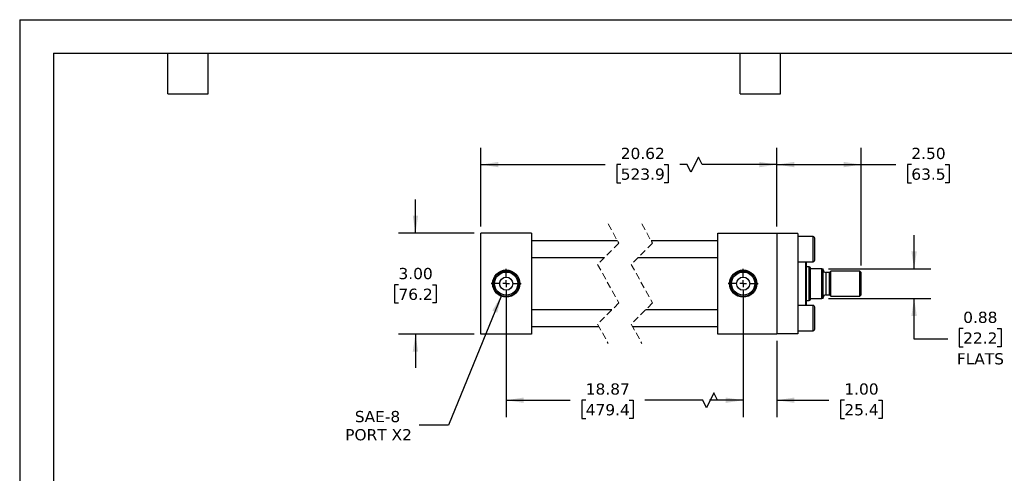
# Model space of a CAD drawing. Header units: inches. Extents: x 0 to 44, y 0 to 34.
# Tile 2 of 3: x 0 to 29.2, y 20.5 to 34. Entities that reach past the tile are written whole.
import ezdxf

# ---------------------------------------------------------------- set-up
doc = ezdxf.new("R2010")
doc.units = ezdxf.units.IN
doc.header["$LTSCALE"] = 4
doc.header["$MEASUREMENT"] = 0
for name, pattern in [('SLD-Center', [0.75, 0.6, -0.05, 0.05, -0.05]), ('SLD-Dashed', [0.075, 0.05, -0.025]), ('SLD-Solid', [0])]:
    doc.linetypes.add(name, pattern=pattern)
doc.layers.add('CENTER', color=40, linetype='SLD-Center')
doc.layers.add('DIMENSIONS', color=140, linetype='SLD-Solid', lineweight=25)
doc.layers.add('TEXT', color=140, linetype='SLD-Solid', lineweight=25)
doc.styles.add('SLDTEXTSTYLE0', font='VERDANA.TTF')
doc.dimstyles.new('SLDDIMSTYLE0', dxfattribs={"dimtxt": 0.339844, "dimasz": 0.52, "dimexe": 0, "dimexo": 0.0625, "dimgap": 0.084961, "dimtad": 0, "dimtih": 1, "dimtoh": 1, "dimrnd": 1e-09, "dimzin": 4, "dimdsep": 46, "dimtxsty": 'SLDTEXTSTYLE0', "dimsah": 1, "dimcen": 0.09, "dimadec": 0, "dimazin": 1, "dimtfac": 1, "dimtofl": 0, "dimtmove": 0, "dimatfit": 3, "dimfxl": 0, "dimfrac": 2, "dimtolj": 1, "dimtzin": 12, "dimarcsym": 0})
doc.dimstyles.new('SLDDIMSTYLE1', dxfattribs={"dimtxt": 0.339844, "dimasz": 0.52, "dimexe": 0, "dimexo": 0.0625, "dimgap": 0.084961, "dimtad": 0, "dimtih": 1, "dimtoh": 1, "dimrnd": 1e-09, "dimzin": 12, "dimdsep": 46, "dimtxsty": 'SLDTEXTSTYLE0', "dimsah": 1, "dimcen": 0.09, "dimadec": 0, "dimazin": 3, "dimtfac": 1, "dimtofl": 0, "dimtmove": 0, "dimatfit": 3, "dimfxl": 0, "dimfrac": 2, "dimtolj": 1, "dimtzin": 12, "dimarcsym": 0})
doc.dimstyles.new('SLDDIMSTYLE3', dxfattribs={"dimtxt": 0.339844, "dimasz": 0.52, "dimexe": 0, "dimexo": 0.0625, "dimgap": 0.084961, "dimtad": 0, "dimtih": 1, "dimtoh": 1, "dimrnd": 1e-09, "dimzin": 4, "dimdsep": 46, "dimtxsty": 'SLDTEXTSTYLE0', "dimsah": 1, "dimcen": 0.09, "dimadec": 0, "dimazin": 1, "dimtfac": 1, "dimtmove": 0, "dimatfit": 0, "dimfxl": 0, "dimfrac": 2, "dimtolj": 1, "dimtzin": 12, "dimarcsym": 0})
doc.dimstyles.new('SLDDIMSTYLE4', dxfattribs={"dimtxt": 0.339844, "dimasz": 0.52, "dimexe": 0, "dimexo": 0.0625, "dimgap": 0.084961, "dimtad": 0, "dimtih": 1, "dimtoh": 1, "dimrnd": 1e-09, "dimdsep": 46, "dimtxsty": 'SLDTEXTSTYLE0', "dimsah": 1, "dimcen": 0.09, "dimadec": 0, "dimazin": 2, "dimtfac": 1, "dimtmove": 0, "dimatfit": 0, "dimfxl": 0, "dimfrac": 2, "dimtolj": 1, "dimtzin": 12, "dimarcsym": 0})
doc.dimstyles.new('SLDDIMSTYLE6', dxfattribs={"dimtxt": 0.339844, "dimasz": 0.52, "dimexe": 0, "dimexo": 0.0625, "dimgap": 0.084961, "dimtad": 0, "dimtih": 1, "dimtoh": 1, "dimrnd": 1e-09, "dimzin": 12, "dimdsep": 46, "dimtxsty": 'SLDTEXTSTYLE0', "dimsah": 1, "dimcen": 0, "dimadec": 0, "dimazin": 3, "dimtfac": 1, "dimtofl": 0, "dimtmove": 0, "dimatfit": 3, "dimfxl": 0, "dimfrac": 2, "dimtolj": 1, "dimtzin": 12, "dimarcsym": 0})

# ---------------------------------------------------------------- blocks, each defined once
blk = doc.blocks.new('_D_11')
at = {"layer": 'DIMENSIONS'}
for p, q in [((26.563, 26.591), (26.563, 27.591)), ((24.024, 26.591), (27.063, 26.591)), ((24.024, 25.716), (27.063, 25.716)), ((26.563, 24.502), (26.563, 25.716)), ((28.02, 24.82), (27.906, 24.82)), ((27.906, 24.82), (27.906, 24.28)), ((29.03, 24.82), (29.144, 24.82)), ((29.144, 24.82), (29.144, 24.28)), ((27.563, 24.502), (26.563, 24.502)), ((27.906, 24.28), (28.02, 24.28)), ((29.144, 24.28), (29.03, 24.28))]:
    blk.add_line(p, q, dxfattribs=at)
for points in [[(26.563, 26.591), (26.643, 27.111), (26.483, 27.111)], [(26.563, 25.716), (26.483, 25.196), (26.643, 25.196)]]:
    blk.add_solid(points, dxfattribs=at)
at = {"layer": 'DIMENSIONS', "char_height": 0.3333, "attachment_point": 1, "style": 'SLDTEXTSTYLE0'}
for s, insert in [('0.88', (28.02, 25.32)), ('22.2', (28.02, 24.704)), ('FLATS', (27.832, 24.087))]:
    blk.add_mtext(s, dxfattribs=dict(at, insert=insert))
blk = doc.blocks.new('_D_12')
at = {"layer": 'DIMENSIONS'}
for p, q in [((21.488, 25.954), (21.488, 22.189)), ((22.488, 24.454), (22.488, 22.189)), ((21.488, 22.689), (20.488, 22.689)), ((22.488, 22.689), (24.031, 22.689)), ((24.491, 22.689), (24.377, 22.689)), ((24.377, 22.689), (24.377, 22.149)), ((25.501, 22.689), (25.615, 22.689)), ((25.615, 22.689), (25.615, 22.149)), ((24.377, 22.149), (24.491, 22.149)), ((25.615, 22.149), (25.501, 22.149))]:
    blk.add_line(p, q, dxfattribs=at)
for points in [[(21.488, 22.689), (20.968, 22.769), (20.968, 22.609)], [(22.488, 22.689), (23.008, 22.609), (23.008, 22.769)]]:
    blk.add_solid(points, dxfattribs=at)
at = {"layer": 'DIMENSIONS', "char_height": 0.3333, "attachment_point": 1, "style": 'SLDTEXTSTYLE0'}
for s, insert in [('1.00', (24.491, 23.189)), ('25.4', (24.491, 22.573))]:
    blk.add_mtext(s, dxfattribs=dict(at, insert=insert))
blk = doc.blocks.new('_D_13')
at = {"layer": 'DIMENSIONS'}
for p, q in [((14.45, 25.954), (14.45, 22.189)), ((21.488, 25.954), (21.488, 22.189)), ((20.618, 22.912), (20.396, 22.467)), ((20.729, 22.689), (20.618, 22.912)), ((14.45, 22.689), (16.351, 22.689)), ((16.811, 22.689), (16.697, 22.689)), ((16.697, 22.689), (16.697, 22.149)), ((18.104, 22.689), (18.218, 22.689)), ((18.218, 22.689), (18.218, 22.149)), ((20.284, 22.689), (18.564, 22.689)), ((20.396, 22.467), (20.284, 22.689)), ((21.488, 22.689), (20.729, 22.689)), ((16.697, 22.149), (16.811, 22.149)), ((18.218, 22.149), (18.104, 22.149))]:
    blk.add_line(p, q, dxfattribs=at)
for points in [[(14.45, 22.689), (14.97, 22.609), (14.97, 22.769)], [(21.488, 22.689), (20.968, 22.769), (20.968, 22.609)]]:
    blk.add_solid(points, dxfattribs=at)
at = {"layer": 'DIMENSIONS', "char_height": 0.3333, "attachment_point": 1, "style": 'SLDTEXTSTYLE0'}
for s, insert in [('18.87', (16.811, 23.189)), ('479.4', (16.811, 22.573))]:
    blk.add_mtext(s, dxfattribs=dict(at, insert=insert))
blk = doc.blocks.new('_D_14')
at = {"layer": 'DIMENSIONS'}
for p, q in [((11.754, 27.654), (11.754, 28.654)), ((13.5, 27.654), (11.254, 27.654)), ((11.249, 26.121), (11.135, 26.121)), ((11.135, 26.121), (11.135, 25.581)), ((12.259, 26.121), (12.373, 26.121)), ((12.373, 26.121), (12.373, 25.581)), ((11.135, 25.581), (11.249, 25.581)), ((12.373, 25.581), (12.259, 25.581)), ((13.5, 24.654), (11.254, 24.654)), ((11.754, 24.654), (11.754, 23.654))]:
    blk.add_line(p, q, dxfattribs=at)
for points in [[(11.754, 27.654), (11.834, 28.174), (11.674, 28.174)], [(11.754, 24.654), (11.674, 24.134), (11.834, 24.134)]]:
    blk.add_solid(points, dxfattribs=at)
at = {"layer": 'DIMENSIONS', "char_height": 0.3333, "attachment_point": 1, "style": 'SLDTEXTSTYLE0'}
for s, insert in [('3.00', (11.249, 26.621)), ('76.2', (11.249, 26.005))]:
    blk.add_mtext(s, dxfattribs=dict(at, insert=insert))
blk = doc.blocks.new('_D_15')
at = {"layer": 'DIMENSIONS'}
for p, q in [((13.7, 27.854), (13.7, 30.193)), ((22.488, 27.854), (22.488, 30.193)), ((20.155, 29.915), (19.933, 29.471)), ((20.266, 29.693), (20.155, 29.915)), ((13.7, 29.693), (17.389, 29.693)), ((17.85, 29.693), (17.736, 29.693)), ((17.736, 29.693), (17.736, 29.153)), ((19.142, 29.693), (19.256, 29.693)), ((19.256, 29.693), (19.256, 29.153)), ((19.821, 29.693), (19.603, 29.693)), ((19.933, 29.471), (19.821, 29.693)), ((22.488, 29.693), (20.266, 29.693)), ((17.736, 29.153), (17.85, 29.153)), ((19.256, 29.153), (19.142, 29.153))]:
    blk.add_line(p, q, dxfattribs=at)
for points in [[(13.7, 29.693), (14.22, 29.613), (14.22, 29.773)], [(22.488, 29.693), (21.968, 29.773), (21.968, 29.613)]]:
    blk.add_solid(points, dxfattribs=at)
at = {"layer": 'DIMENSIONS', "char_height": 0.3333, "attachment_point": 1, "style": 'SLDTEXTSTYLE0'}
for s, insert in [('20.62', (17.85, 30.192)), ('523.9', (17.85, 29.576))]:
    blk.add_mtext(s, dxfattribs=dict(at, insert=insert))
blk = doc.blocks.new('_D_16')
at = {"layer": 'DIMENSIONS'}
for p, q in [((22.488, 27.854), (22.488, 30.193)), ((24.988, 26.689), (24.988, 30.193)), ((22.488, 29.693), (24.988, 29.693)), ((24.988, 29.693), (26.02, 29.693)), ((26.481, 29.693), (26.366, 29.693)), ((26.366, 29.693), (26.366, 29.153)), ((27.49, 29.693), (27.605, 29.693)), ((27.605, 29.693), (27.605, 29.153)), ((26.366, 29.153), (26.481, 29.153)), ((27.605, 29.153), (27.49, 29.153))]:
    blk.add_line(p, q, dxfattribs=at)
for points in [[(22.488, 29.693), (23.008, 29.613), (23.008, 29.773)], [(24.988, 29.693), (24.468, 29.773), (24.468, 29.613)]]:
    blk.add_solid(points, dxfattribs=at)
at = {"layer": 'DIMENSIONS', "char_height": 0.3333, "attachment_point": 1, "style": 'SLDTEXTSTYLE0'}
for s, insert in [('2.50', (26.481, 30.192)), ('63.5', (26.481, 29.576))]:
    blk.add_mtext(s, dxfattribs=dict(at, insert=insert))
blk = doc.blocks.new('_D_17')
at = {"layer": 'DIMENSIONS'}
for p, q in [((14.307, 25.803), (12.736, 21.947)), ((12.736, 21.947), (11.861, 21.947))]:
    blk.add_line(p, q, dxfattribs=at)
blk.add_solid([(14.307, 25.803), (14.037, 25.352), (14.185, 25.291)], dxfattribs=at)
at = {"layer": 'DIMENSIONS', "char_height": 0.3333, "attachment_point": 1, "style": 'SLDTEXTSTYLE0'}
for s, insert in [('SAE-8', (9.953, 22.37)), ('PORT X2', (9.667, 21.83))]:
    blk.add_mtext(s, dxfattribs=dict(at, insert=insert))
blk = doc.blocks.new('SW_CENTERMARKSYMBOL_4')
at = {"layer": 'CENTER', "color": 0}
for p, q in [((0, 0.2), (0, 0.444)), ((-0.2, 0), (-0.444, 0)), ((0, 0), (-0.1, 0)), ((0, 0), (0, 0.1)), ((0, 0), (0, -0.1)), ((0, 0), (0.1, 0)), ((0.2, 0), (0.444, 0)), ((0, -0.2), (0, -0.444))]:
    blk.add_line(p, q, dxfattribs=at)
blk = doc.blocks.new('SW_CENTERMARKSYMBOL_5')
at = {"layer": 'CENTER', "color": 0}
for p, q in [((0, 0.2), (0, 0.444)), ((-0.2, 0), (-0.444, 0)), ((0, 0), (-0.1, 0)), ((0, 0), (0, 0.1)), ((0, 0), (0, -0.1)), ((0, 0), (0.1, 0)), ((0.2, 0), (0.444, 0)), ((0, -0.2), (0, -0.444))]:
    blk.add_line(p, q, dxfattribs=at)

msp = doc.modelspace()

# ---------------------------------------------------------------- linework, layer by layer
at = {"color": 7, "linetype": 'SLD-Solid'}
for q in [(0, 0), (44, 34)]:
    msp.add_line((0, 34), q, dxfattribs=at)
at = {"color": 7, "linetype": 'SLD-Dashed', "lineweight": 18}
for p, q in [((17.477, 27.929), (17.792, 27.356)), ((18.477, 27.929), (18.792, 27.356)), ((17.792, 27.356), (17.162, 26.726)), ((18.792, 27.356), (18.162, 26.726)), ((17.162, 26.726), (17.792, 25.581)), ((18.162, 26.726), (18.792, 25.581)), ((17.792, 25.581), (17.162, 24.951)), ((18.792, 25.581), (18.162, 24.951)), ((17.162, 24.951), (17.477, 24.379)), ((18.162, 24.951), (18.477, 24.379))]:
    msp.add_line(p, q, dxfattribs=at)
for p, q in [((15.2, 27.654), (13.7, 27.654)), ((13.7, 24.654), (13.7, 27.654)), ((15.2, 27.654), (15.2, 24.654)), ((20.738, 24.654), (20.738, 27.654)), ((20.738, 27.654), (22.488, 27.654)), ((22.488, 27.654), (22.488, 24.654)), ((23.113, 27.644), (22.488, 27.644)), ((23.113, 27.644), (23.113, 24.664)), ((23.563, 27.554), (23.113, 27.554)), ((23.563, 26.804), (23.563, 27.554)), ((23.613, 26.854), (23.613, 27.504)), ((17.752, 27.429), (15.2, 27.429)), ((20.738, 27.429), (18.752, 27.429)), ((15.2, 26.929), (17.365, 26.929)), ((18.365, 26.929), (20.738, 26.929)), ((23.113, 26.804), (23.563, 26.804)), ((23.35, 25.504), (23.35, 26.804)), ((23.37, 26.154), (23.37, 26.804)), ((23.444, 26.654), (23.37, 26.654)), ((23.488, 26.638), (23.444, 26.654)), ((23.444, 25.654), (23.444, 26.654)), ((23.488, 26.623), (23.488, 26.638)), ((23.488, 25.685), (23.488, 26.623)), ((23.824, 26.591), (23.52, 26.591)), ((23.824, 25.716), (23.824, 26.591)), ((23.824, 26.591), (23.863, 26.591)), ((23.863, 25.716), (23.863, 26.591)), ((24.051, 26.486), (23.938, 26.486)), ((23.938, 26.486), (23.938, 25.822)), ((24.094, 26.529), (24.051, 26.486)), ((24.051, 25.822), (24.051, 26.486)), ((24.949, 26.529), (24.094, 26.529)), ((24.094, 25.779), (24.094, 26.529)), ((24.988, 26.489), (24.949, 26.529)), ((24.949, 25.779), (24.949, 26.529)), ((24.988, 25.818), (24.988, 26.489)), ((14.262, 26.099), (14.262, 26.209)), ((23.37, 25.504), (23.37, 26.154)), ((23.938, 25.822), (24.051, 25.822)), ((24.051, 25.822), (24.094, 25.779)), ((24.094, 25.779), (24.949, 25.779)), ((24.949, 25.779), (24.988, 25.818)), ((23.563, 25.504), (23.113, 25.504)), ((23.37, 25.654), (23.444, 25.654)), ((23.444, 25.654), (23.488, 25.67)), ((23.488, 25.67), (23.488, 25.685)), ((23.52, 25.716), (23.824, 25.716)), ((23.563, 24.754), (23.563, 25.504)), ((23.613, 25.129), (23.613, 25.454)), ((23.863, 25.716), (23.824, 25.716)), ((17.59, 25.379), (15.2, 25.379)), ((20.738, 25.379), (18.59, 25.379)), ((15.2, 24.879), (17.202, 24.879)), ((18.202, 24.879), (20.738, 24.879)), ((23.613, 24.804), (23.613, 25.129)), ((15.2, 24.654), (13.7, 24.654)), ((22.488, 24.654), (20.738, 24.654)), ((23.113, 24.664), (22.488, 24.664)), ((23.113, 24.754), (23.563, 24.754))]:
    msp.add_line(p, q)
for centre, radius in [((14.45, 26.154), 0.405), ((14.45, 26.154), 0.379), ((14.45, 26.154), 0.344), ((14.45, 26.154), 0.195), ((21.488, 26.154), 0.405), ((21.488, 26.154), 0.379), ((21.488, 26.154), 0.344), ((21.488, 26.154), 0.195)]:
    msp.add_circle(centre, radius)
for centre, radius, start, end in [((23.563, 27.504), 0.05, 359.9991, 90.0008), ((23.563, 26.854), 0.05, 269.9992, 0.0009), ((23.938, 26.561), 0.075, 179.9999, 269.9999), ((23.938, 25.747), 0.075, 90.0001, 180.0001), ((23.563, 25.454), 0.05, 359.9991, 90.0008), ((23.563, 24.804), 0.05, 269.9992, 0.0009)]:
    msp.add_arc(centre, radius, start, end)
for points, knots in [([(23.52, 26.591), (23.518, 26.591), (23.515, 26.592), (23.509, 26.593), (23.502, 26.596), (23.493, 26.604), (23.489, 26.615), (23.488, 26.622), (23.488, 26.623)], [0, 0, 0, 0, 0.098558, 0.207731, 0.349046, 0.555811, 0.944336, 1, 1, 1, 1]), ([(23.488, 25.685), (23.49, 25.692), (23.491, 25.701), (23.5, 25.71), (23.506, 25.714), (23.513, 25.716), (23.517, 25.716), (23.519, 25.716), (23.52, 25.716)], [0, 0, 0, 0, 0.42468, 0.54971, 0.758978, 0.859419, 0.975069, 1, 1, 1, 1])]:
    msp.add_open_spline(points, degree=3, knots=knots)
at = {"layer": 'TEXT'}
for p, q in [((1, 33), (43, 33)), ((1, 33), (1, 1)), ((4.4, 31.8), (4.4, 33)), ((5.6, 31.8), (5.6, 33)), ((21.4, 31.8), (21.4, 33)), ((22.6, 31.8), (22.6, 33)), ((4.4, 31.8), (5.6, 31.8)), ((21.4, 31.8), (22.6, 31.8))]:
    msp.add_line(p, q, dxfattribs=at)

# ---------------------------------------------------------------- block references
at = {"layer": 'CENTER'}
for name, p in [('SW_CENTERMARKSYMBOL_5', (14.45, 26.154)), ('SW_CENTERMARKSYMBOL_4', (21.488, 26.154))]:
    msp.add_blockref(name, p, dxfattribs=at)

# ---------------------------------------------------------------- dimensions: what is measured, and where the dimension line sits
at = {"layer": 'DIMENSIONS'}
for base, p1, p2, text, picture, middle in [((22.488, 29.693), (13.7, 27.654), (22.488, 27.654), '20.62', '_D_15', (18.496, 29.693)), ((14.45, 22.689), (21.488, 26.154), (14.45, 26.154), '18.87', '_D_13', (17.457, 22.689))]:
    dim = msp.add_linear_dim(base=base, p1=p1, p2=p2, text=text, dimstyle='SLDDIMSTYLE1', dxfattribs=at)
    dim.commit()
    dim.dimension.update_dxf_attribs({"geometry": picture, "text_midpoint": middle, "dimtype": 160})
for base, p1, p2, dimstyle, picture, middle in [((24.988, 29.693), (22.488, 27.654), (24.988, 26.489), 'SLDDIMSTYLE0', '_D_16', (26.985, 29.693)), ((22.488, 22.689), (21.488, 26.154), (22.488, 24.654), 'SLDDIMSTYLE3', '_D_12', (24.996, 22.689))]:
    dim = msp.add_linear_dim(base=base, p1=p1, p2=p2, dimstyle=dimstyle, dxfattribs=at)
    dim.commit()
    dim.dimension.update_dxf_attribs({"geometry": picture, "text_midpoint": middle, "dimtype": 160})
dim = msp.add_linear_dim(base=(11.754, 27.654), p1=(13.7, 24.654), p2=(13.7, 27.654), angle=90, dimstyle='SLDDIMSTYLE3', dxfattribs=at)
dim.commit()
dim.dimension.update_dxf_attribs({"geometry": '_D_14', "text_midpoint": (11.754, 26.121), "dimtype": 160})
dim = msp.add_linear_dim(base=(26.563104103, 26.591361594), p1=(23.823930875, 25.716361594), p2=(23.823930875, 26.591361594), angle=90, text='<>\\PFLATS', dimstyle='SLDDIMSTYLE4', dxfattribs=at)
dim.commit()
dim.dimension.update_dxf_attribs({"geometry": '_D_11', "text_midpoint": (26.563104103, 24.502394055), "dimtype": 160})
dim = msp.add_diameter_dim_2p(p1=(14.593, 26.505), p2=(14.307, 25.803), text='SAE-8\\PPORT X2', dimstyle='SLDDIMSTYLE6', override={"dimpost": '<>'}, dxfattribs=at)
dim.commit()
dim.dimension.update_dxf_attribs({"geometry": '_D_17', "text_midpoint": (10.639, 21.947), "dimtype": 163})

doc.saveas('drawing.dxf')
